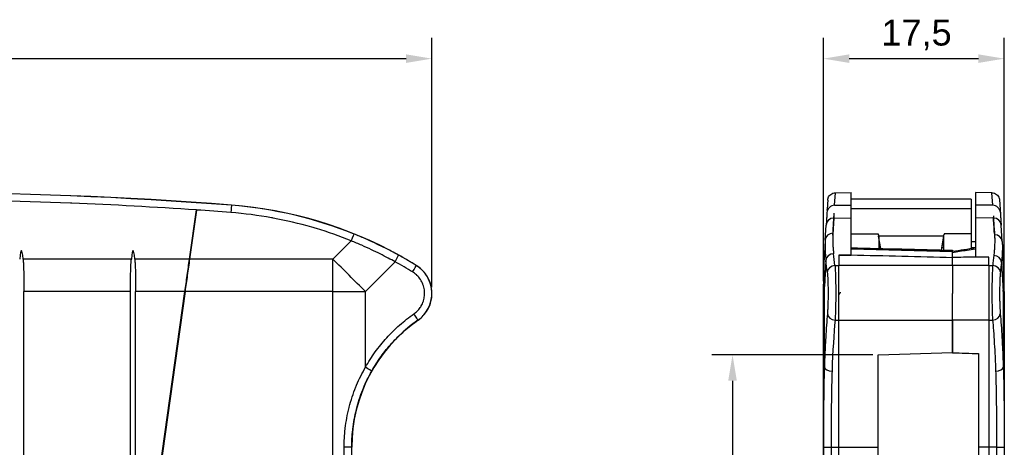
# Model space of a CAD drawing. Header units: millimetres. Extents: x 0 to 420, y 0 to 297.
# Tile 7 of 13: x 106 to 202, y 176 to 217. Entities that reach past the tile are written whole.
import ezdxf

# ---------------------------------------------------------------- set-up
doc = ezdxf.new("R2010")
doc.units = ezdxf.units.MM
doc.layers.add('Quote(ISO)', color=7, linetype='Continuous', lineweight=25)
doc.layers.add('Spigoli tangenti visibili(ISO)', color=7, linetype='Continuous', lineweight=25)
doc.layers.add('Spigoli visibili(ISO)', color=176, linetype='Continuous', lineweight=25, true_color=0x000080)
doc.styles.add('Federico-Quote', font='arial.ttf')
doc.dimstyles.new('X.XXX', dxfattribs={"dimtxt": 2.5, "dimasz": 2.5, "dimexe": 2, "dimexo": 0.5, "dimgap": 0.762, "dimtad": 1, "dimdec": 1, "dimrnd": 1e-08, "dimtxsty": 'Federico-Quote', "dimcen": 0.09, "dimdle": 10, "dimclrd": 7, "dimclre": 7, "dimclrt": 7, "dimazin": 2, "dimtfac": 1, "dimtmove": 0, "dimatfit": 3, "dimfxl": 1, "dimtolj": 1, "dimlwd": 25, "dimlwe": 25, "dimarcsym": 0})

# ---------------------------------------------------------------- blocks, each defined once
blk = doc.blocks.new('*D9')
at = {"layer": 'Defpoints', "color": 0, "linetype": 'Continuous', "transparency": 16777216}
for p in [(146.351, 213.096), (45.361, 190.498), (146.351, 190.493)]:
    blk.add_point(p, dxfattribs=at)
at = {"layer": 'Quote(ISO)', "color": 7, "linetype": 'Continuous', "lineweight": 25, "transparency": 16777216}
for p, q in [((45.361, 190.998), (45.361, 215.096)), ((146.351, 190.993), (146.351, 215.096)), ((47.861, 213.096), (143.851, 213.096))]:
    blk.add_line(p, q, dxfattribs=at)
at = {"layer": 'Quote(ISO)', "color": 7, "linetype": 'Continuous', "transparency": 16777216}
for points in [[(47.861, 213.513), (47.861, 212.68), (45.361, 213.096)], [(143.851, 213.513), (143.851, 212.68), (146.351, 213.096)]]:
    blk.add_solid(points, dxfattribs=at)
at = {"layer": 'Quote(ISO)', "color": 7, "linetype": 'Continuous', "lineweight": 25, "transparency": 16777216, "insert": (93.453, 216.411), "char_height": 2.5, "attachment_point": 1, "style": 'Federico-Quote'}
blk.add_mtext('\\A1;101', dxfattribs=at)
blk = doc.blocks.new('*D10')
at = {"layer": 'Defpoints', "color": 0, "linetype": 'Continuous', "transparency": 16777216}
for p in [(201.711, 213.096), (184.211, 191.064), (201.711, 190.564)]:
    blk.add_point(p, dxfattribs=at)
at = {"layer": 'Quote(ISO)', "color": 7, "linetype": 'Continuous', "lineweight": 25, "transparency": 16777216}
for p, q in [((184.211, 191.564), (184.211, 215.096)), ((201.711, 191.064), (201.711, 215.096)), ((186.711, 213.096), (199.211, 213.096))]:
    blk.add_line(p, q, dxfattribs=at)
at = {"layer": 'Quote(ISO)', "color": 7, "linetype": 'Continuous', "transparency": 16777216}
for points in [[(186.711, 213.513), (186.711, 212.68), (184.211, 213.096)], [(199.211, 213.513), (199.211, 212.68), (201.711, 213.096)]]:
    blk.add_solid(points, dxfattribs=at)
at = {"layer": 'Quote(ISO)', "color": 7, "linetype": 'Continuous', "lineweight": 25, "transparency": 16777216, "insert": (189.822, 216.863), "char_height": 2.5, "attachment_point": 1, "style": 'Federico-Quote'}
blk.add_mtext('\\A1;17,5', dxfattribs=at)
blk = doc.blocks.new('*D14')
at = {"layer": 'Defpoints', "color": 0, "linetype": 'Continuous', "transparency": 16777216}
for p in [(189.511, 184.441), (175.427, 133.041), (189.511, 133.041)]:
    blk.add_point(p, dxfattribs=at)
at = {"layer": 'Quote(ISO)', "color": 7, "linetype": 'Continuous', "lineweight": 25, "transparency": 16777216}
for p, q in [((189.011, 184.441), (173.427, 184.441)), ((175.427, 181.941), (175.427, 135.541)), ((189.011, 133.041), (173.427, 133.041))]:
    blk.add_line(p, q, dxfattribs=at)
at = {"layer": 'Quote(ISO)', "color": 7, "linetype": 'Continuous', "transparency": 16777216}
for points in [[(175.011, 181.941), (175.844, 181.941), (175.427, 184.441)], [(175.011, 135.541), (175.844, 135.541), (175.427, 133.041)]]:
    blk.add_solid(points, dxfattribs=at)
at = {"layer": 'Quote(ISO)', "color": 7, "linetype": 'Continuous', "lineweight": 25, "transparency": 16777216, "insert": (171.66, 155.499), "char_height": 2.5, "attachment_point": 1, "rotation": 90, "style": 'Federico-Quote'}
blk.add_mtext('\\A1;51,4', dxfattribs=at)

msp = doc.modelspace()

# ---------------------------------------------------------------- linework, layer by layer
at = {"layer": 'Spigoli tangenti visibili(ISO)'}
for p, q in [((185.301, 198.915), (185.377, 200.127)), ((200.589, 198.914), (200.513, 200.127)), ((126.969, 198.914), (126.971, 198.929)), ((185.301, 198.915), (186.911, 198.929)), ((198.511, 198.578), (186.911, 198.578)), ((200.589, 198.914), (198.911, 198.929)), ((185.225, 197.677), (186.911, 197.692)), ((200.665, 197.677), (198.911, 197.692)), ((138.547, 195.482), (136.779, 193.714)), ((186.911, 196.149), (189.528, 196.149)), ((198.511, 196.149), (195.893, 196.149)), ((117.292, 193.714), (106.819, 193.714)), ((122.915, 193.714), (117.619, 193.714)), ((136.779, 193.714), (122.924, 193.714)), ((136.779, 190.564), (136.779, 193.714)), ((142.807, 193.442), (139.929, 190.564)), ((184.465, 193.566), (184.309, 191.064)), ((185.711, 194.091), (185.711, 193.081)), ((200.211, 193.08), (200.211, 193.912)), ((201.435, 193.393), (201.612, 190.564)), ((144.84, 193.102), (144.842, 193.104)), ((185.335, 193.079), (185.711, 193.081)), ((196.711, 193.081), (185.711, 193.081)), ((185.711, 187.805), (185.711, 193.081)), ((200.211, 193.08), (196.711, 193.08)), ((200.211, 193.08), (200.211, 187.805)), ((200.211, 193.08), (200.586, 193.077)), ((117.206, 190.564), (106.906, 190.564)), ((122.472, 190.564), (117.706, 190.564)), ((122.472, 190.564), (122.477, 190.564)), ((122.477, 190.564), (122.481, 190.563)), ((136.779, 190.564), (122.482, 190.564)), ((136.779, 125.7), (136.779, 190.564)), ((136.779, 190.564), (139.929, 190.564)), ((139.929, 183.249), (139.929, 190.564)), ((184.266, 191.298), (184.211, 191.3)), ((184.29, 191.064), (184.309, 191.064)), ((184.296, 190.696), (184.297, 190.696)), ((184.297, 190.696), (184.297, 186.211)), ((184.309, 183.249), (184.309, 191.064)), ((201.711, 190.564), (201.612, 190.564)), ((201.612, 190.564), (201.612, 183.249)), ((144.999, 187.798), (145.001, 187.796)), ((185.345, 187.808), (185.711, 187.805)), ((185.711, 175.509), (185.711, 187.805)), ((185.711, 187.805), (196.711, 187.805)), ((200.211, 187.805), (196.711, 187.805)), ((200.211, 187.805), (200.576, 187.808)), ((200.211, 187.805), (200.211, 175.509)), ((184.211, 185.609), (184.265, 185.609)), ((137.865, 136.922), (137.865, 175.509)), ((138.599, 175.509), (138.606, 175.509)), ((184.222, 175.509), (184.966, 175.509)), ((184.222, 175.509), (184.222, 136.922)), ((184.966, 175.509), (185.711, 175.509)), ((184.966, 175.509), (184.966, 136.922)), ((185.711, 136.922), (185.711, 175.509)), ((185.711, 175.509), (189.511, 175.509)), ((200.211, 175.509), (199.211, 175.509)), ((200.956, 175.509), (200.211, 175.509)), ((200.211, 175.509), (200.211, 136.922)), ((200.956, 175.509), (201.699, 175.509)), ((200.956, 175.509), (200.956, 136.922)), ((201.699, 175.509), (201.699, 136.922))]:
    msp.add_line(p, q, dxfattribs=at)
for centre, major_axis, ratio, start_param, end_param in [((95.856, -198.094), (-398.995, 0), 0.99806, 4.634329, 4.790449), ((126.911, 198.166), (0.058, 0.748), 0.004864, 0.008727, 1.508567), ((123.861, 159.011), (38.987, -9.148), 0.999444, 1.41811, 1.72345), ((185.307, 198.167), (-0.749, 0.047), 0.996955, 4.783345, 6.283185), ((183.052, 162.192), (2.256, 36.835), 0.00001, 5.877682, 6.063888), ((200.582, 198.166), (0.749, 0.047), 0.996955, 0, 1.49984), ((185.232, 196.955), (-0.749, 0.047), 0.963366, 4.781255, 6.283185), ((182.572, 154.501), (2.754, 44.818), 0.00001, 0.259737, 0.363608), ((202.838, 162.192), (-2.255, 36.834), 0.00001, 0.249743, 0.433767), ((203.318, 154.5), (-2.754, 44.818), 0.00001, 5.906874, 6.019351), ((200.658, 196.954), (0.749, 0.047), 0.963366, 0, 1.501931), ((185.141, 195.507), (-0.749, 0.047), 0.930506, 4.779209, 6.283185), ((138.547, 195.436), (0.28, 0.696), 0.023355, 0.008728, 1.512892), ((200.758, 195.364), (0.749, 0.047), 0.927279, 0, 1.504177), ((324.715, 193.479), (-216.87, 4.166), 0.00844, 0.8824, 0.939607), ((122.92, 193.714), (-0.0049, 0.00069), 0.062381, 0.394141, 1.570796), ((122.92, 193.714), (-0.0049, 0.00069), 0.062381, 1.570796, 2.764644), ((136.779, 190.564), (-35.709, 35.709), 0.044151, 4.668267, 4.756511), ((142.76, 193.442), (0.36, 0.658), 0.054738, 4.742351, 6.274446), ((123.939, 158.847), (0, 39.424), 0.998053, 5.733493, 5.783057), ((123.891, 158.848), (0.001, 40.172), 0.998125, 5.733466, 5.783031), ((234.711, 191.064), (-50.402, 3.15), 0.706417, 0, 0.088245), ((185.214, 193.566), (-0.745, -0.089), 0.885794, 4.615098, 6.148364), ((183.191, 154.217), (0, -44.336), 0.062378, 2.609924, 2.662737), ((183.933, 154.219), (0, -45.084), 0.061342, 2.609888, 2.662703), ((201.988, 154.219), (0, -45.082), 0.061342, 3.62884, 3.673323), ((200.687, 193.393), (0.745, -0.088), 0.88192, 0.132715, 1.665519), ((202.73, 154.218), (0, -44.334), 0.062378, 3.628806, 3.673287), ((151.211, 190.564), (50.402, 3.15), 0.706417, 6.19494, 6.283185), ((144.448, 192.463), (0.392, 0.639), 0.053189, 4.745029, 6.274446), ((185.342, 192.433), (-0.746, -0.079), 0.860283, 4.630141, 6.160494), ((200.579, 192.431), (0.746, -0.079), 0.86027, 0.122685, 1.653038), ((184.565, 191.297), (-0.008, -0.3), 0.998919, 4.733861, 5.041857), ((184.565, 191.297), (-0.008, -0.3), 0.998919, 5.066821, 5.066942), ((184.589, 191.064), (-0.3, -0.013), 0.611374, 6.212484, 6.282948), ((144.569, 188.413), (0.43, -0.615), 0.051144, 0.008736, 1.534988), ((185.351, 188.422), (-0.747, 0.067), 0.81892, 0.108901, 1.635253), ((185.908, 175.509), (0, 14.998), 0.065624, 0.609372, 1.056958), ((200.57, 188.423), (0.747, 0.067), 0.818935, 4.647927, 6.17428), ((184.565, 185.61), (-0.008, 0.3), 0.998919, 1.237265, 1.544645), ((184.565, 185.61), (-0.008, 0.3), 0.998918, 1.212475, 1.212557), ((184.596, 186.211), (-0.3, 0), 0.00001, 6.224768, 6.283167), ((139.882, 183.249), (0.653, -0.369), 0.030705, 0.008731, 1.516458), ((185.057, 183.249), (-0.75, 0.026), 0.491282, 0.071654, 1.579396), ((200.864, 183.249), (0.75, 0.026), 0.491282, 4.703791, 6.211503), ((137.849, 175.509), (0.75, 0), 0.00001, 0.055731, 1.549334)]:
    msp.add_ellipse(centre, major_axis=major_axis, ratio=ratio, start_param=start_param, end_param=end_param, dxfattribs=at)
for points, knots in [([(123.582, 198.459), (119.565, 198.739), (115.545, 198.958), (111.522, 199.116), (111.48, 199.117), (111.438, 199.119), (111.397, 199.121), (106.231, 199.322), (101.059, 199.423), (95.888, 199.423), (95.877, 199.423), (95.866, 199.423), (95.856, 199.423), (90.673, 199.423), (85.491, 199.322), (80.315, 199.121), (80.294, 199.12), (80.274, 199.119), (80.254, 199.118), (76.209, 198.96), (72.168, 198.74), (68.129, 198.459)], [0.0536852, 0.0536852, 0.0536852, 0.0536852, 0.247988, 0.247988, 0.247988, 0.25, 0.25, 0.25, 0.4994813, 0.4994813, 0.4994813, 0.5, 0.5, 0.5, 0.75, 0.75, 0.75, 0.7509743, 0.7509743, 0.7509743, 0.9463192, 0.9463192, 0.9463192, 0.9463192]), ([(138.547, 195.482), (137.439, 195.929), (136.318, 196.323), (135.18, 196.665), (135.039, 196.707), (134.897, 196.749), (134.755, 196.79), (133.517, 197.147), (132.259, 197.444), (130.997, 197.678), (130.949, 197.686), (130.902, 197.695), (130.855, 197.704), (129.545, 197.941), (128.233, 198.11), (126.911, 198.213)], [0, 0, 0, 0, 0.296503, 0.296503, 0.296503, 0.333333, 0.333333, 0.333333, 0.654591, 0.654591, 0.654591, 0.666667, 0.666667, 0.666667, 1, 1, 1, 1]), ([(185.135, 196.205), (185.124, 196.035), (185.119, 195.865), (185.118, 195.696), (185.117, 195.527), (185.121, 195.359), (185.128, 195.193), (185.135, 195.026), (185.146, 194.862), (185.16, 194.702), (185.173, 194.541), (185.189, 194.384), (185.207, 194.231)], [0, 0, 0, 0, 0.25, 0.25, 0.25, 0.5, 0.5, 0.5, 0.75, 0.75, 0.75, 1, 1, 1, 1]), ([(142.807, 193.442), (142.591, 193.561), (142.362, 193.685), (142.12, 193.813), (141.878, 193.941), (141.622, 194.073), (141.353, 194.208), (141.084, 194.343), (140.8, 194.481), (140.503, 194.621), (140.206, 194.761), (139.895, 194.904), (139.569, 195.048), (139.243, 195.192), (138.903, 195.337), (138.547, 195.482)], [0, 0, 0, 0, 0.2, 0.2, 0.2, 0.4, 0.4, 0.4, 0.6, 0.6, 0.6, 0.8, 0.8, 0.8, 1, 1, 1, 1]), ([(143.121, 194.1), (142.903, 194.218), (142.673, 194.342), (142.429, 194.47), (142.185, 194.597), (141.927, 194.729), (141.656, 194.863), (141.384, 194.998), (141.099, 195.135), (140.799, 195.275), (140.5, 195.415), (140.186, 195.556), (139.857, 195.7), (139.529, 195.843), (139.186, 195.987), (138.827, 196.131)], [0, 0, 0, 0, 0.2, 0.2, 0.2, 0.4, 0.4, 0.4, 0.6, 0.6, 0.6, 0.8, 0.8, 0.8, 1, 1, 1, 1]), ([(184.393, 195.554), (184.382, 195.382), (184.377, 195.211), (184.376, 195.04), (184.375, 194.87), (184.378, 194.7), (184.386, 194.533), (184.393, 194.366), (184.404, 194.201), (184.417, 194.039), (184.431, 193.878), (184.447, 193.72), (184.465, 193.566)], [0, 0, 0, 0, 0.25, 0.25, 0.25, 0.5, 0.5, 0.5, 0.75, 0.75, 0.75, 1, 1, 1, 1]), ([(200.764, 196.06), (200.774, 195.896), (200.78, 195.732), (200.781, 195.569), (200.781, 195.56), (200.781, 195.551), (200.781, 195.541), (200.782, 195.369), (200.778, 195.198), (200.771, 195.029), (200.771, 195.026), (200.771, 195.024), (200.771, 195.021), (200.764, 194.855), (200.754, 194.692), (200.741, 194.532), (200.739, 194.517), (200.738, 194.503), (200.737, 194.489), (200.724, 194.341), (200.71, 194.196), (200.693, 194.055)], [0, 0, 0, 0, 0.236279, 0.236279, 0.236279, 0.25, 0.25, 0.25, 0.5, 0.5, 0.5, 0.503999, 0.503999, 0.503999, 0.75, 0.75, 0.75, 0.771718, 0.771718, 0.771718, 1, 1, 1, 1]), ([(201.506, 195.411), (201.517, 195.236), (201.523, 195.061), (201.524, 194.888), (201.525, 194.714), (201.521, 194.542), (201.514, 194.372), (201.507, 194.203), (201.496, 194.035), (201.483, 193.872), (201.47, 193.708), (201.453, 193.548), (201.435, 193.393)], [0, 0, 0, 0, 0.25, 0.25, 0.25, 0.5, 0.5, 0.5, 0.75, 0.75, 0.75, 1, 1, 1, 1]), ([(196.711, 194.362), (196.931, 194.396), (197.16, 194.433), (197.393, 194.47), (197.627, 194.507), (197.866, 194.545), (198.117, 194.586), (198.369, 194.627), (198.635, 194.67), (198.911, 194.715)], [0, 0, 0, 0, 0.333333, 0.333333, 0.333333, 0.666667, 0.666667, 0.666667, 1, 1, 1, 1]), ([(144.616, 188.413), (144.726, 188.49), (144.828, 188.574), (144.922, 188.666), (144.954, 188.698), (144.985, 188.73), (145.015, 188.762), (145.111, 188.868), (145.199, 188.983), (145.276, 189.105), (145.294, 189.134), (145.312, 189.163), (145.329, 189.192), (145.406, 189.326), (145.469, 189.467), (145.519, 189.613), (145.527, 189.636), (145.534, 189.658), (145.541, 189.681), (145.59, 189.838), (145.623, 190), (145.638, 190.164), (145.64, 190.177), (145.641, 190.19), (145.642, 190.203), (145.656, 190.378), (145.651, 190.554), (145.627, 190.727), (145.603, 190.906), (145.558, 191.083), (145.494, 191.252), (145.492, 191.259), (145.489, 191.266), (145.486, 191.272), (145.425, 191.431), (145.347, 191.584), (145.253, 191.727), (145.243, 191.741), (145.233, 191.756), (145.223, 191.771), (145.132, 191.903), (145.028, 192.026), (144.914, 192.137), (144.894, 192.157), (144.873, 192.176), (144.852, 192.195), (144.742, 192.294), (144.623, 192.384), (144.494, 192.463)], [0, 0, 0, 0, 0.083129, 0.083129, 0.083129, 0.111111, 0.111111, 0.111111, 0.201001, 0.201001, 0.201001, 0.222222, 0.222222, 0.222222, 0.318555, 0.318555, 0.318555, 0.333333, 0.333333, 0.333333, 0.436146, 0.436146, 0.436146, 0.444444, 0.444444, 0.444444, 0.553712, 0.553712, 0.553712, 0.666667, 0.666667, 0.666667, 0.67127, 0.67127, 0.67127, 0.777778, 0.777778, 0.777778, 0.788824, 0.788824, 0.788824, 0.888889, 0.888889, 0.888889, 0.906558, 0.906558, 0.906558, 1, 1, 1, 1]), ([(144.999, 187.798), (145.19, 187.932), (145.542, 188.241), (145.956, 188.809), (146.236, 189.453), (146.368, 190.142), (146.347, 190.844), (146.174, 191.524), (145.856, 192.15), (145.409, 192.692), (145.039, 192.98), (144.84, 193.102)], [0.0000111, 0.0000111, 0.0000111, 0.0000111, 0.1111111, 0.2222222, 0.3333333, 0.4444444, 0.5555556, 0.6666667, 0.7777778, 0.8888889, 1, 1, 1, 1]), ([(184.593, 192.433), (184.601, 192.358), (184.608, 192.274), (184.615, 192.18), (184.617, 192.159), (184.618, 192.138), (184.619, 192.116), (184.626, 192.012), (184.633, 191.895), (184.638, 191.77), (184.639, 191.751), (184.64, 191.732), (184.641, 191.713), (184.647, 191.579), (184.651, 191.435), (184.655, 191.285), (184.656, 191.272), (184.656, 191.258), (184.656, 191.245), (184.66, 191.086), (184.663, 190.92), (184.665, 190.751), (184.665, 190.745), (184.665, 190.739), (184.665, 190.733), (184.666, 190.559), (184.667, 190.381), (184.666, 190.205), (184.665, 190.028), (184.663, 189.854), (184.66, 189.685), (184.66, 189.674), (184.66, 189.663), (184.659, 189.653), (184.656, 189.495), (184.652, 189.343), (184.647, 189.198), (184.646, 189.181), (184.646, 189.164), (184.645, 189.147), (184.64, 189.013), (184.634, 188.886), (184.627, 188.77), (184.626, 188.749), (184.625, 188.729), (184.624, 188.709), (184.617, 188.604), (184.61, 188.508), (184.603, 188.422)], [0, 0, 0, 0, 0.091092, 0.091092, 0.091092, 0.111111, 0.111111, 0.111111, 0.20777, 0.20777, 0.20777, 0.222222, 0.222222, 0.222222, 0.324235, 0.324235, 0.324235, 0.333333, 0.333333, 0.333333, 0.440721, 0.440721, 0.440721, 0.444444, 0.444444, 0.444444, 0.555556, 0.555556, 0.555556, 0.666667, 0.666667, 0.666667, 0.673671, 0.673671, 0.673671, 0.777778, 0.777778, 0.777778, 0.790137, 0.790137, 0.790137, 0.888889, 0.888889, 0.888889, 0.906786, 0.906786, 0.906786, 1, 1, 1, 1]), ([(185.335, 193.079), (185.345, 192.961), (185.362, 192.68), (185.384, 192.146), (185.399, 191.525), (185.408, 190.849), (185.409, 190.149), (185.403, 189.46), (185.39, 188.816), (185.37, 188.249), (185.354, 187.941), (185.345, 187.808)], [0, 0, 0, 0, 0.1111111, 0.2222222, 0.3333333, 0.4444444, 0.5555556, 0.6666667, 0.7777778, 0.8888889, 1, 1, 1, 1]), ([(200.586, 193.077), (200.576, 192.959), (200.559, 192.679), (200.537, 192.145), (200.522, 191.525), (200.513, 190.848), (200.512, 190.148), (200.518, 189.46), (200.531, 188.816), (200.551, 188.249), (200.567, 187.941), (200.576, 187.808)], [0, 0, 0, 0, 0.1111111, 0.2222222, 0.3333333, 0.4444444, 0.5555556, 0.6666667, 0.7777778, 0.8888889, 1, 1, 1, 1]), ([(201.328, 192.431), (201.32, 192.355), (201.312, 192.269), (201.306, 192.171), (201.304, 192.153), (201.303, 192.134), (201.302, 192.115), (201.294, 192.007), (201.288, 191.886), (201.282, 191.756), (201.281, 191.741), (201.281, 191.727), (201.28, 191.712), (201.274, 191.572), (201.269, 191.421), (201.265, 191.264), (201.265, 191.257), (201.265, 191.25), (201.265, 191.244), (201.261, 191.079), (201.258, 190.907), (201.256, 190.732), (201.255, 190.558), (201.254, 190.38), (201.255, 190.204), (201.255, 190.191), (201.255, 190.177), (201.255, 190.164), (201.256, 190.001), (201.258, 189.84), (201.261, 189.684), (201.262, 189.661), (201.262, 189.639), (201.262, 189.617), (201.266, 189.472), (201.269, 189.331), (201.274, 189.198), (201.275, 189.169), (201.276, 189.139), (201.277, 189.111), (201.282, 188.989), (201.288, 188.875), (201.294, 188.77), (201.295, 188.737), (201.297, 188.705), (201.299, 188.675), (201.305, 188.583), (201.312, 188.499), (201.318, 188.423)], [0, 0, 0, 0, 0.093397, 0.093397, 0.093397, 0.111111, 0.111111, 0.111111, 0.211151, 0.211151, 0.211151, 0.222222, 0.222222, 0.222222, 0.32872, 0.32872, 0.32872, 0.333333, 0.333333, 0.333333, 0.444444, 0.444444, 0.444444, 0.555556, 0.555556, 0.555556, 0.563874, 0.563874, 0.563874, 0.666667, 0.666667, 0.666667, 0.681482, 0.681482, 0.681482, 0.777778, 0.777778, 0.777778, 0.799051, 0.799051, 0.799051, 0.888889, 0.888889, 0.888889, 0.916946, 0.916946, 0.916946, 1, 1, 1, 1]), ([(184.266, 191.298), (184.269, 191.298), (184.274, 191.28), (184.283, 191.197), (184.287, 191.114), (184.29, 191.064)], [0, 0, 0, 0, 0.3333333, 0.6666667, 0.9999999, 0.9999999, 0.9999999, 0.9999999]), ([(139.929, 183.249), (140.217, 183.76), (140.847, 184.744), (141.959, 186.116), (143.217, 187.354), (144.135, 188.076), (144.616, 188.413)], [0, 0, 0, 0, 0.25, 0.5, 0.75, 1, 1, 1, 1]), ([(184.603, 188.422), (184.573, 188.086), (184.515, 187.363), (184.436, 186.123), (184.366, 184.747), (184.327, 183.761), (184.309, 183.249)], [0, 0, 0, 0, 0.25, 0.5, 0.75, 1, 1, 1, 1]), ([(200.576, 187.808), (200.606, 187.495), (200.634, 187.158), (200.661, 186.798), (200.662, 186.79), (200.662, 186.782), (200.663, 186.774), (200.69, 186.404), (200.717, 186.011), (200.741, 185.596), (200.743, 185.576), (200.744, 185.556), (200.745, 185.535), (200.768, 185.139), (200.79, 184.724), (200.811, 184.292), (200.813, 184.238), (200.816, 184.184), (200.819, 184.129), (200.837, 183.726), (200.854, 183.309), (200.87, 182.881)], [0, 0, 0, 0, 0.244645, 0.244645, 0.244645, 0.25, 0.25, 0.25, 0.5, 0.5, 0.5, 0.512236, 0.512236, 0.512236, 0.75, 0.75, 0.75, 0.779841, 0.779841, 0.779841, 1, 1, 1, 1]), ([(201.318, 188.423), (201.349, 188.086), (201.406, 187.363), (201.485, 186.123), (201.555, 184.748), (201.594, 183.762), (201.612, 183.249)], [0, 0, 0, 0, 0.25, 0.5, 0.75, 1, 1, 1, 1]), ([(184.297, 186.211), (184.297, 186.146), (184.296, 186.024), (184.291, 185.853), (184.283, 185.718), (184.274, 185.631), (184.268, 185.611), (184.265, 185.61)], [0, 0, 0, 0, 0.2, 0.4, 0.6, 0.8, 1, 1, 1, 1]), ([(137.865, 175.509), (137.865, 176.08), (137.896, 176.67), (137.968, 177.289), (137.97, 177.311), (137.973, 177.332), (137.975, 177.354), (138.053, 177.997), (138.174, 178.67), (138.347, 179.346), (138.351, 179.361), (138.355, 179.376), (138.359, 179.392), (138.529, 180.052), (138.748, 180.715), (139.007, 181.354), (139.028, 181.406), (139.049, 181.459), (139.071, 181.511), (139.321, 182.108), (139.606, 182.686), (139.929, 183.249)], [0, 0, 0, 0, 0.241495, 0.241495, 0.241495, 0.25, 0.25, 0.25, 0.5, 0.5, 0.5, 0.50571, 0.50571, 0.50571, 0.75, 0.75, 0.75, 0.770087, 0.770087, 0.770087, 1, 1, 1, 1]), ([(138.599, 175.509), (138.599, 176.049), (138.628, 176.614), (138.695, 177.204), (138.698, 177.225), (138.7, 177.246), (138.702, 177.267), (138.775, 177.88), (138.889, 178.52), (139.051, 179.163), (139.054, 179.177), (139.058, 179.192), (139.062, 179.207), (139.222, 179.835), (139.426, 180.465), (139.67, 181.074), (139.69, 181.125), (139.71, 181.175), (139.731, 181.225), (139.966, 181.795), (140.234, 182.347), (140.536, 182.881)], [0, 0, 0, 0, 0.24143, 0.24143, 0.24143, 0.25, 0.25, 0.25, 0.5, 0.5, 0.5, 0.505759, 0.505759, 0.505759, 0.75, 0.75, 0.75, 0.770208, 0.770208, 0.770208, 1, 1, 1, 1]), ([(184.309, 183.249), (184.29, 182.716), (184.276, 182.17), (184.264, 181.606), (184.263, 181.523), (184.261, 181.44), (184.26, 181.356), (184.249, 180.737), (184.241, 180.096), (184.236, 179.456), (184.235, 179.42), (184.235, 179.385), (184.235, 179.349), (184.23, 178.673), (184.227, 178), (184.225, 177.357), (184.225, 177.343), (184.225, 177.33), (184.225, 177.317), (184.223, 176.688), (184.222, 176.089), (184.222, 175.509)], [0, 0, 0, 0, 0.217984, 0.217984, 0.217984, 0.25, 0.25, 0.25, 0.486816, 0.486816, 0.486816, 0.5, 0.5, 0.5, 0.75, 0.75, 0.75, 0.755241, 0.755241, 0.755241, 1, 1, 1, 1]), ([(185.051, 182.881), (185.029, 182.301), (185.014, 181.699), (185.002, 181.076), (184.991, 180.453), (184.983, 179.808), (184.978, 179.165), (184.973, 178.523), (184.97, 177.883), (184.968, 177.269), (184.966, 176.656), (184.966, 176.07), (184.966, 175.509)], [0, 0, 0, 0, 0.25, 0.25, 0.25, 0.5, 0.5, 0.5, 0.75, 0.75, 0.75, 1, 1, 1, 1]), ([(200.87, 182.881), (200.89, 182.341), (200.905, 181.783), (200.916, 181.206), (200.917, 181.162), (200.918, 181.118), (200.919, 181.074), (200.93, 180.452), (200.938, 179.808), (200.943, 179.167), (200.948, 178.522), (200.951, 177.879), (200.953, 177.264), (200.953, 177.225), (200.953, 177.186), (200.953, 177.147), (200.955, 176.577), (200.956, 176.031), (200.956, 175.509)], [0, 0, 0, 0, 0.2322646, 0.2322646, 0.2322646, 0.25, 0.25, 0.25, 0.4991238, 0.4991238, 0.4991238, 0.75, 0.75, 0.75, 0.7659608, 0.7659608, 0.7659608, 1, 1, 1, 1]), ([(201.612, 183.249), (201.633, 182.68), (201.647, 182.096), (201.659, 181.491), (201.66, 181.445), (201.661, 181.399), (201.661, 181.353), (201.673, 180.701), (201.681, 180.024), (201.686, 179.35), (201.692, 178.671), (201.695, 177.995), (201.696, 177.351), (201.696, 177.31), (201.697, 177.269), (201.697, 177.229), (201.698, 176.631), (201.699, 176.06), (201.699, 175.509)], [0, 0, 0, 0, 0.232378, 0.232378, 0.232378, 0.25, 0.25, 0.25, 0.499128, 0.499128, 0.499128, 0.75, 0.75, 0.75, 0.765858, 0.765858, 0.765858, 1, 1, 1, 1])]:
    msp.add_open_spline(points, degree=3, knots=knots, dxfattribs=at)
for points in [[(126.911, 198.213), (125.805, 198.299), (124.698, 198.381), (123.591, 198.458)], [(122.477, 190.564), (122.625, 191.614), (122.772, 192.665), (122.92, 193.714)], [(184.29, 191.064), (184.291, 191.028), (184.294, 190.953), (184.296, 190.828), (184.297, 190.741), (184.297, 190.696)], [(140.536, 182.881), (140.809, 183.366), (141.411, 184.306), (142.469, 185.611), (143.665, 186.789), (144.543, 187.479), (144.999, 187.798)]]:
    msp.add_open_spline(points, degree=3, dxfattribs=at)
at = {"layer": 'Spigoli visibili(ISO)'}
for p, q in [((185.376, 200.127), (186.911, 200.141)), ((186.911, 198.929), (186.911, 200.141)), ((198.911, 200.141), (198.911, 198.929)), ((200.513, 200.127), (198.911, 200.141)), ((198.511, 199.518), (186.911, 199.518)), ((198.511, 199.516), (198.511, 198.578)), ((122.915, 193.715), (123.582, 198.459)), ((123.591, 198.458), (122.924, 193.714)), ((184.574, 198.458), (184.574, 198.459)), ((186.911, 197.692), (186.911, 198.929)), ((198.511, 198.578), (198.511, 196.149)), ((198.911, 198.929), (198.911, 197.692)), ((201.316, 198.459), (201.316, 198.459)), ((186.911, 194.103), (186.911, 197.692)), ((198.911, 197.692), (198.911, 193.924)), ((184.393, 195.554), (184.483, 197.002)), ((201.506, 195.411), (201.407, 197.001)), ((184.393, 195.554), (184.309, 194.214)), ((189.547, 196.04), (189.545, 196.053)), ((189.773, 194.74), (189.558, 195.944)), ((195.863, 195.944), (189.558, 195.944)), ((189.561, 195.93), (189.561, 194.746)), ((195.622, 194.591), (195.863, 195.944)), ((195.861, 194.585), (195.861, 195.93)), ((195.874, 196.04), (195.876, 196.053)), ((198.511, 196.149), (198.511, 194.752)), ((198.911, 195.391), (198.511, 195.391)), ((201.506, 195.411), (201.612, 193.714)), ((189.715, 195.066), (189.561, 195.066)), ((195.861, 195.066), (195.707, 195.066)), ((196.711, 193.859), (196.711, 194.46)), ((143.212, 194.067), (143.212, 194.054)), ((186.911, 194.103), (185.711, 194.091)), ((185.711, 194.091), (186.91, 194.091)), ((186.911, 194.103), (186.911, 194.088)), ((196.711, 193.845), (196.711, 193.859)), ((196.711, 193.081), (196.711, 193.845)), ((198.911, 193.924), (198.794, 193.912)), ((200.211, 193.912), (198.794, 193.912)), ((200.211, 193.912), (198.911, 193.924)), ((196.711, 193.081), (196.711, 190.378)), ((106.906, 125.684), (106.906, 190.564)), ((122.481, 190.563), (113.363, 125.684)), ((117.206, 153.09), (117.206, 190.564)), ((117.706, 156.647), (122.472, 190.564)), ((117.706, 156.647), (117.706, 190.564)), ((184.211, 191.219), (184.211, 191.3)), ((184.211, 191.145), (184.211, 191.182)), ((184.211, 185.609), (184.211, 191.064)), ((184.296, 190.696), (184.296, 186.211)), ((201.711, 190.564), (201.711, 125.465)), ((196.711, 187.805), (196.711, 190.378)), ((196.711, 184.692), (196.711, 187.805)), ((196.711, 187.805), (196.711, 184.655)), ((184.211, 125.641), (184.211, 185.609)), ((189.511, 184.441), (196.711, 184.692)), ((189.511, 175.509), (189.511, 184.441)), ((199.211, 184.568), (199.211, 175.509)), ((138.606, 136.922), (138.606, 175.509)), ((189.511, 136.922), (189.511, 175.509)), ((199.211, 175.509), (199.211, 136.922))]:
    msp.add_line(p, q, dxfattribs=at)
for centre, radius, start, end in [((95.856, -199.859), 400, 85.5386, 94.4614), ((123.851, 158.946), 40.104, 61.13279, 85.5386), ((124.092, 162.041), 37, 79.69023, 79.69199), ((123.851, 158.946), 40.093, 58.42847, 61.12385), ((234.711, 191.064), 50.5, 176.42367, 179.7326), ((151.211, 190.564), 50.5, 0, 3.57633), ((143.179, 190.398), 3.177, 305.00394, 58.42847), ((143.217, 190.378), 3.139, 7.08789, 7.09508), ((184.511, 191.298), 0.3, 179.7326, 221.69525), ((143.217, 190.378), 3.139, 304.94134, 0.18054), ((153.606, 175.509), 15, 125.00394, 180), ((153.606, 175.509), 15, 124.94134, 125.00394), ((184.511, 185.609), 0.3, 138.15192, 179.92456)]:
    msp.add_arc(centre, radius, start, end, dxfattribs=at)
for centre, major_axis, ratio, start_param, end_param in [((123.589, 198.423), (-0.0065, 0.0937), 0.052701, 1.17839, 1.179736), ((123.586, 198.459), (-0.00498, 0.00018), 0.035825, 0.390394, 1.326231), ((123.586, 198.459), (-0.00498, 0.00018), 0.035825, 1.326231, 2.760892), ((197.831, 148.672), (-8.747, 50), 0.000114, 5.958052, 5.964108), ((189.851, 194.297), (-0.341, 1.95), 0.000114, 5.833006, 5.964108), ((198.045, 148.672), (-8.716, 50), 0.014683, 0.322553, 0.325704), ((198.219, 148.672), (-8.596, 49.999), 0.032309, 0.322708, 0.326319), ((189.865, 194.297), (-0.34, 1.95), 0.014683, 0.503905, 0.505269), ((187.203, 148.672), (8.596, 49.999), 0.032309, 5.956866, 5.960477), ((195.556, 194.297), (0.34, 1.95), 0.014683, 5.777916, 5.77928), ((187.376, 148.672), (8.716, 50), 0.014683, 5.957481, 5.960632), ((195.57, 194.297), (0.341, 1.95), 0.000114, 0.319078, 0.45018), ((187.59, 148.672), (8.747, 50), 0.000114, 0.319078, 0.325134), ((106.656, 190.007), (0, -4.533), 0.0625, 2.528179, 3.755007), ((117.456, 190.007), (0, -4.533), 0.0625, 2.528179, 3.755007), ((62.487, 190.135), (-4909.009, -171.426), 0.00001, 1.598509, 1.59859), ((187.866, 154.332), (-858.451, 21.151), 0.046255, 4.703225, 4.714642), ((184.589, 191.064), (-0.3, -0.013), 0.611374, 6.282947, 6.283276), ((362.753, 178.916), (-6187.134, 216.058), 0.00001, 1.543957, 1.544361)]:
    msp.add_ellipse(centre, major_axis=major_axis, ratio=ratio, start_param=start_param, end_param=end_param, dxfattribs=at)
for points, knots in [([(184.635, 199.424), (184.637, 199.46), (184.642, 199.495), (184.656, 199.565), (184.666, 199.599), (184.702, 199.699), (184.736, 199.763), (184.82, 199.878), (184.871, 199.929), (184.983, 200.016), (185.047, 200.051), (185.196, 200.109), (185.287, 200.126), (185.376, 200.127)], [0, 0, 0, 0, 0.0107558, 0.0107558, 0.0212958, 0.0212958, 0.042622, 0.042622, 0.0639482, 0.0639482, 0.0852743, 0.0852743, 0.1120895, 0.1120895, 0.1120895, 0.1120895]), ([(200.513, 200.127), (200.594, 200.126), (200.676, 200.112), (200.828, 200.059), (200.9, 200.021), (201.026, 199.924), (201.082, 199.864), (201.172, 199.733), (201.206, 199.659), (201.235, 199.556), (201.241, 199.53), (201.251, 199.477), (201.254, 199.45), (201.255, 199.423)], [0.0000038, 0.0000038, 0.0000038, 0.0000038, 0.0242574, 0.0242574, 0.0481422, 0.0481422, 0.0720404, 0.0720404, 0.0959381, 0.0959381, 0.1039487, 0.1039487, 0.1120524, 0.1120524, 0.1120524, 0.1120524]), ([(184.635, 199.424), (184.635, 199.424), (184.628, 199.323), (184.616, 199.121), (184.616, 199.12), (184.615, 199.119), (184.615, 199.118), (184.606, 198.96), (184.592, 198.74), (184.574, 198.459)], [0.5000001, 0.5000001, 0.5000001, 0.5000001, 0.75, 0.75, 0.75, 0.7511328, 0.7511328, 0.7511328, 0.9465296, 0.9465296, 0.9465296, 0.9465296]), ([(201.255, 199.423), (201.258, 199.383), (201.262, 199.322), (201.274, 199.121), (201.274, 199.12), (201.274, 199.119), (201.274, 199.118), (201.284, 198.96), (201.298, 198.74), (201.316, 198.459)], [0.5000003, 0.5000003, 0.5000003, 0.5000003, 0.75, 0.75, 0.75, 0.7509743, 0.7509743, 0.7509743, 0.9463192, 0.9463192, 0.9463192, 0.9463192]), ([(123.582, 198.459), (123.581, 198.466), (123.581, 198.474), (123.581, 198.484), (123.581, 198.49), (123.582, 198.495), (123.582, 198.496), (123.583, 198.497), (123.583, 198.497), (123.583, 198.497), (123.583, 198.498), (123.583, 198.498), (123.583, 198.498), (123.583, 198.498), (123.583, 198.498), (123.584, 198.498), (123.584, 198.498), (123.584, 198.498), (123.584, 198.498), (123.584, 198.498), (123.584, 198.498), (123.584, 198.498), (123.584, 198.498), (123.584, 198.498), (123.584, 198.498), (123.584, 198.498), (123.584, 198.498), (123.584, 198.498), (123.584, 198.498), (123.584, 198.497), (123.585, 198.497), (123.585, 198.496), (123.585, 198.496), (123.586, 198.494), (123.586, 198.493), (123.587, 198.489), (123.588, 198.487), (123.589, 198.478), (123.59, 198.469), (123.591, 198.458)], [-0.0122228, -0.0122228, -0.0122228, -0.0122228, -0.0077636, -0.0077636, -0.00581721, -0.00581721, -0.00538105, -0.00538105, -0.00523447, -0.00523447, -0.00516914, -0.00516914, -0.00513223, -0.00513223, -0.0051072, -0.0051072, -0.00508288, -0.00508288, -0.00507875, -0.00507875, -0.00507666, -0.00507666, -0.0050747, -0.0050747, -0.00504548, -0.00504548, -0.00500756, -0.00500756, -0.00495754, -0.00495754, -0.00488377, -0.00488377, -0.00451693, -0.00451693, -0.00404412, -0.00404412, -0.00312294, -0.00312294, -0.00001084, -0.00001084, -0.00001084, -0.00001084]), ([(184.559, 198.214), (184.555, 198.155), (184.55, 198.072), (184.543, 197.966), (184.543, 197.963), (184.543, 197.96), (184.543, 197.958), (184.536, 197.847), (184.528, 197.712), (184.518, 197.553), (184.517, 197.55), (184.517, 197.547), (184.517, 197.544), (184.507, 197.387), (184.496, 197.206), (184.483, 197.002)], [0, 0, 0, 0, 0.325198, 0.325198, 0.325198, 0.333333, 0.333333, 0.333333, 0.666667, 0.666667, 0.666667, 0.672934, 0.672934, 0.672934, 1, 1, 1, 1]), ([(184.574, 198.459), (184.575, 198.472), (184.576, 198.482), (184.577, 198.493), (184.578, 198.498), (184.578, 198.503), (184.578, 198.504), (184.579, 198.505), (184.579, 198.505), (184.579, 198.506), (184.579, 198.506), (184.579, 198.506), (184.579, 198.506), (184.579, 198.506), (184.579, 198.506), (184.579, 198.506), (184.579, 198.506), (184.579, 198.506), (184.579, 198.506), (184.579, 198.506), (184.579, 198.506), (184.579, 198.506), (184.579, 198.506), (184.579, 198.506), (184.579, 198.506), (184.579, 198.506), (184.579, 198.506), (184.579, 198.506), (184.579, 198.506), (184.579, 198.506), (184.579, 198.505), (184.578, 198.504), (184.578, 198.503), (184.578, 198.501), (184.578, 198.5), (184.578, 198.497), (184.577, 198.494), (184.576, 198.484), (184.575, 198.473), (184.574, 198.458), (184.574, 198.458), (184.574, 198.458)], [-0.01687561, -0.01687561, -0.01687561, -0.01687561, -0.01028025, -0.01028025, -0.0079302, -0.0079302, -0.00735253, -0.00735253, -0.00714412, -0.00714412, -0.00704683, -0.00704683, -0.0069909, -0.0069909, -0.00693238, -0.00693238, -0.00692955, -0.00692955, -0.00692734, -0.00692734, -0.0069248, -0.0069248, -0.0069218, -0.0069218, -0.00687635, -0.00687635, -0.00682803, -0.00682803, -0.00677045, -0.00677045, -0.00668417, -0.00668417, -0.00606158, -0.00606158, -0.00559349, -0.00559349, -0.00442158, -0.00442158, -0.00001628, -0.00001628, -0.0000003, -0.0000003, -0.0000003, -0.0000003]), ([(201.316, 198.459), (201.315, 198.468), (201.314, 198.478), (201.312, 198.496), (201.312, 198.502), (201.311, 198.507), (201.311, 198.509), (201.311, 198.511), (201.311, 198.511), (201.311, 198.512), (201.31, 198.512), (201.31, 198.512), (201.31, 198.512), (201.31, 198.512), (201.31, 198.512), (201.31, 198.512), (201.31, 198.512), (201.31, 198.512), (201.31, 198.512), (201.31, 198.512), (201.31, 198.512), (201.31, 198.512), (201.31, 198.512), (201.31, 198.512), (201.31, 198.512), (201.31, 198.512), (201.31, 198.512), (201.31, 198.512), (201.31, 198.512), (201.31, 198.512), (201.31, 198.512), (201.311, 198.511), (201.311, 198.511), (201.311, 198.511), (201.311, 198.51), (201.311, 198.508), (201.312, 198.504), (201.312, 198.498), (201.313, 198.494), (201.314, 198.482), (201.315, 198.472), (201.315, 198.461), (201.316, 198.46), (201.316, 198.459), (201.316, 198.459), (201.316, 198.459)], [-0.008501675, -0.008501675, -0.008501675, -0.008501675, -0.007202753, -0.007202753, -0.005933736, -0.005933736, -0.005529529, -0.005529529, -0.005398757, -0.005398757, -0.00534317, -0.00534317, -0.005313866, -0.005313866, -0.005290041, -0.005290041, -0.005286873, -0.005286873, -0.005285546, -0.005285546, -0.005284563, -0.005284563, -0.005283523, -0.005283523, -0.005278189, -0.005278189, -0.005256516, -0.005256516, -0.005237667, -0.005237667, -0.005198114, -0.005198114, -0.005146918, -0.005146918, -0.005052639, -0.005052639, -0.004334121, -0.004334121, -0.003206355, -0.003206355, -0.000369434, -0.000369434, -0.000033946, -0.000033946, -0.000000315, -0.000000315, -0.000000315, -0.000000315]), ([(201.331, 198.213), (201.335, 198.155), (201.34, 198.074), (201.346, 197.97), (201.346, 197.966), (201.347, 197.961), (201.347, 197.957), (201.354, 197.847), (201.362, 197.712), (201.372, 197.552), (201.372, 197.55), (201.373, 197.548), (201.373, 197.546), (201.383, 197.388), (201.394, 197.207), (201.407, 197.001)], [0, 0, 0, 0, 0.320135, 0.320135, 0.320135, 0.333333, 0.333333, 0.333333, 0.666667, 0.666667, 0.666667, 0.670816, 0.670816, 0.670816, 1, 1, 1, 1]), ([(196.711, 194.563), (196.711, 194.563), (196.711, 194.556), (196.711, 194.525), (196.711, 194.497), (196.711, 194.46)], [-0.04602954, -0.04602954, -0.04602954, -0.04602954, -0.02530601, -0.02530601, 0, 0, 0, 0]), ([(106.819, 193.714), (106.829, 193.592), (106.838, 193.471), (106.872, 192.924), (106.886, 192.444), (106.903, 191.482), (106.906, 191.001), (106.906, 190.564)], [-0.66447, -0.66447, -0.66447, -0.66447, -0.631041, -0.631041, -0.4998124, -0.4998124, -0.3685837, -0.3685837, -0.3685837, -0.3685837]), ([(117.206, 190.564), (117.206, 191.001), (117.208, 191.482), (117.225, 192.444), (117.239, 192.924), (117.273, 193.471), (117.282, 193.592), (117.292, 193.714)], [-1.1057511, -1.1057511, -1.1057511, -1.1057511, -0.9745225, -0.9745225, -0.8432938, -0.8432938, -0.8098649, -0.8098649, -0.8098649, -0.8098649]), ([(117.619, 193.714), (117.629, 193.592), (117.638, 193.471), (117.672, 192.924), (117.686, 192.444), (117.703, 191.482), (117.706, 191.001), (117.706, 190.564)], [-0.66447, -0.66447, -0.66447, -0.66447, -0.631041, -0.631041, -0.4998124, -0.4998124, -0.3685837, -0.3685837, -0.3685837, -0.3685837]), ([(122.472, 190.564), (122.546, 191.09), (122.62, 191.615), (122.768, 192.665), (122.841, 193.19), (122.915, 193.714)], [0, 0, 0, 0, 0.1591587, 0.1591587, 0.3182675, 0.3182675, 0.3182675, 0.3182675]), ([(122.924, 193.713), (122.85, 193.189), (122.777, 192.664), (122.629, 191.614), (122.555, 191.089), (122.482, 190.564)], [0, 0, 0, 0, 0.1591555, 0.1591555, 0.3182335, 0.3182335, 0.3182335, 0.3182335]), ([(184.211, 191.064), (184.211, 191.09), (184.211, 191.116), (184.211, 191.143), (184.211, 191.143), (184.211, 191.144), (184.211, 191.145)], [0, 0, 0, 0, 0.3333333, 0.3333333, 0.3333333, 0.3423081, 0.3423081, 0.3423081, 0.3423081]), ([(184.289, 191.053), (184.287, 191.098), (184.285, 191.138), (184.282, 191.183), (184.281, 191.195), (184.279, 191.212), (184.278, 191.218), (184.277, 191.223), (184.277, 191.224), (184.277, 191.224)], [0.00021401, 0.00021401, 0.00021401, 0.00021401, 0.01783513, 0.01783513, 0.02605154, 0.02605154, 0.03300183, 0.03300183, 0.0360117, 0.0360117, 0.0360117, 0.0360117]), ([(184.296, 190.696), (184.296, 190.757), (184.296, 190.82), (184.293, 190.934), (184.292, 190.989), (184.29, 191.041), (184.29, 191.046), (184.289, 191.051)], [0, 0, 0, 0, 0.01838094, 0.01838094, 0.03638614, 0.03638614, 0.038222, 0.038222, 0.038222, 0.038222]), ([(185.907, 190.444), (185.886, 190.444), (185.864, 190.44), (185.824, 190.425), (185.805, 190.415), (185.771, 190.389), (185.756, 190.373), (185.733, 190.338), (185.724, 190.318), (185.715, 190.287), (185.713, 190.277), (185.711, 190.261), (185.711, 190.256), (185.711, 190.249), (185.711, 190.247), (185.711, 190.244), (185.711, 190.244), (185.711, 190.244), (185.711, 190.244), (185.711, 190.244), (185.711, 190.244), (185.711, 190.244)], [0, 0, 0, 0, 0.00642192, 0.00642192, 0.01279292, 0.01279292, 0.01916572, 0.01916572, 0.02553843, 0.02553843, 0.0286939, 0.0286939, 0.03028851, 0.03028851, 0.03088609, 0.03088609, 0.03095494, 0.03095494, 0.03103491, 0.03103491, 0.03123821, 0.03123821, 0.03123821, 0.03123821]), ([(184.277, 185.685), (184.277, 185.685), (184.277, 185.685), (184.278, 185.689), (184.278, 185.694), (184.28, 185.711), (184.282, 185.726), (184.285, 185.768), (184.287, 185.797), (184.29, 185.871), (184.292, 185.917), (184.295, 186.02), (184.296, 186.077), (184.296, 186.16), (184.296, 186.186), (184.296, 186.211)], [0.04621489, 0.04621489, 0.04621489, 0.04621489, 0.04880788, 0.04880788, 0.05525821, 0.05525821, 0.06521503, 0.06521503, 0.07889244, 0.07889244, 0.09532866, 0.09532866, 0.11286366, 0.11286366, 0.12050718, 0.12050718, 0.12050718, 0.12050718])]:
    msp.add_open_spline(points, degree=3, knots=knots, dxfattribs=at)
for points in [[(123.591, 198.458), (123.591, 198.458), (123.591, 198.458), (123.591, 198.458)], [(184.574, 198.458), (184.569, 198.381), (184.564, 198.3), (184.559, 198.214)], [(201.316, 198.458), (201.316, 198.458), (201.316, 198.459), (201.316, 198.459)], [(201.316, 198.458), (201.321, 198.381), (201.326, 198.299), (201.331, 198.213)], [(186.911, 194.814), (190.177, 194.729), (193.444, 194.646), (196.711, 194.563)], [(189.561, 194.877), (189.623, 194.876), (189.686, 194.876), (189.748, 194.876)], [(195.667, 194.845), (195.731, 194.844), (195.796, 194.844), (195.861, 194.844)], [(196.711, 194.465), (197.444, 194.58), (198.178, 194.697), (198.911, 194.817)], [(122.915, 193.714), (122.915, 193.714), (122.915, 193.714), (122.915, 193.715)], [(122.924, 193.714), (122.924, 193.714), (122.924, 193.714), (122.924, 193.713)], [(198.794, 193.912), (198.099, 193.894), (197.405, 193.877), (196.711, 193.859)], [(122.472, 190.564), (122.472, 190.564), (122.472, 190.564), (122.472, 190.564)], [(122.482, 190.564), (122.481, 190.564), (122.481, 190.563), (122.481, 190.563)], [(184.211, 191.182), (184.211, 191.194), (184.211, 191.207), (184.211, 191.219)]]:
    msp.add_open_spline(points, degree=3, dxfattribs=at)

# ---------------------------------------------------------------- dimensions: what is measured, and where the dimension line sits
at = {"layer": 'Quote(ISO)', "color": 7, "linetype": 'Continuous', "lineweight": 25}
for base, p1, p2, angle, picture, middle in [((146.351, 213.096), (45.361, 190.498), (146.351, 190.493), 180, '*D9', (95.856, 213.096)), ((175.427, 133.041), (189.511, 184.441), (189.511, 133.041), 90, '*D14', (175.427, 158.741))]:
    dim = msp.add_linear_dim(base=base, p1=p1, p2=p2, angle=angle, dimstyle='X.XXX', override={"dimdec": 1, "dimtp": 0, "dimtm": 0, "dimtdec": 2, "dimtofl": 0, "dimatfit": 1}, dxfattribs=at)
    dim.commit()
    dim.dimension.update_dxf_attribs({"geometry": picture, "text_midpoint": middle, "dimtype": 160})
dim = msp.add_linear_dim(base=(201.711, 213.096), p1=(184.211, 191.064), p2=(201.711, 190.564), dimstyle='X.XXX', override={"dimdec": 1, "dimtp": 0, "dimtm": 0, "dimtdec": 2, "dimtofl": 0, "dimatfit": 1}, dxfattribs=at)
dim.commit()
dim.dimension.update_dxf_attribs({"geometry": '*D10', "text_midpoint": (192.961, 213.096), "dimtype": 160})

doc.saveas('drawing.dxf')
